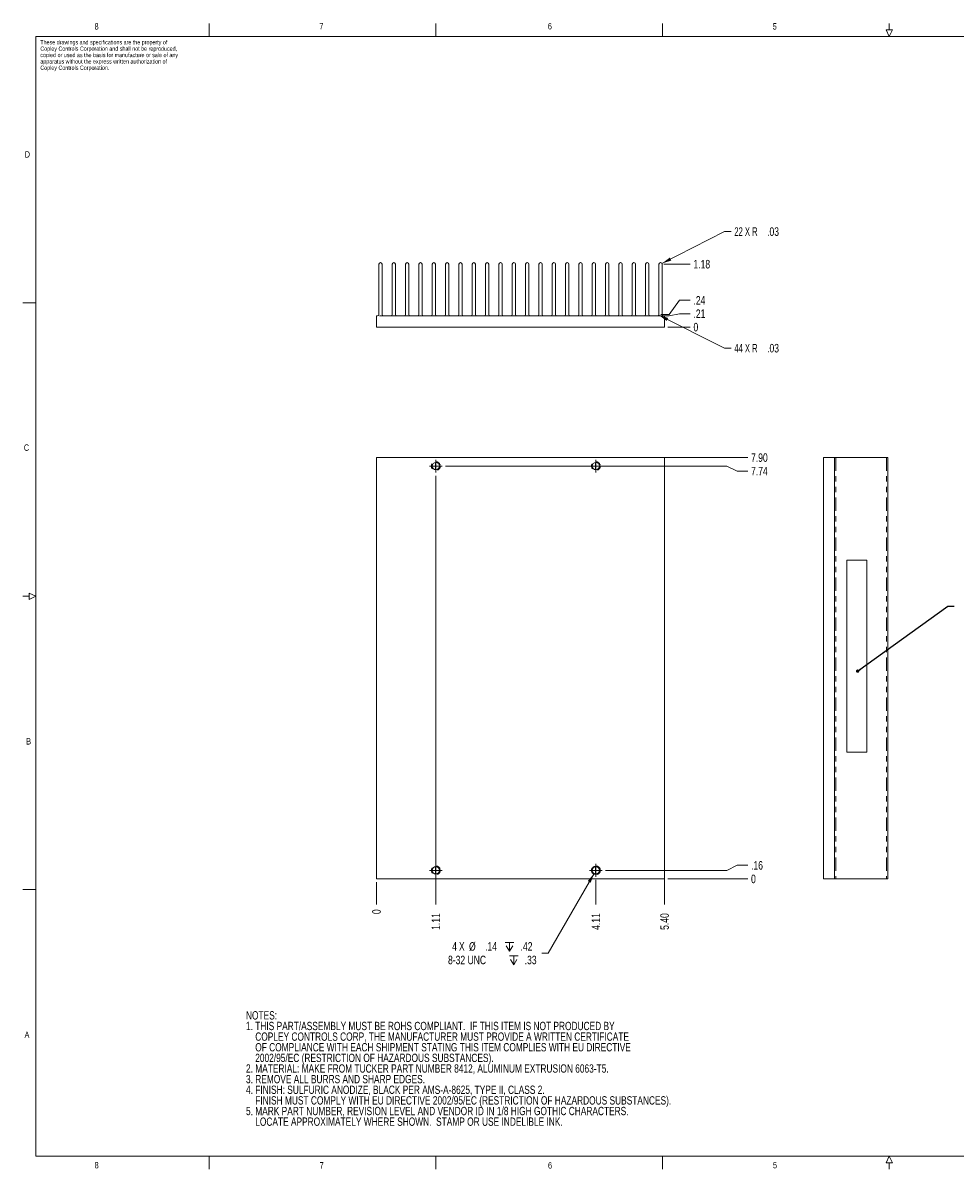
# Model space of a CAD drawing. Header units: inches. Extents: x 0.8 to 33.2, y 0.3 to 21.8.
# Tile 1 of 2: x 0.8 to 18.2, y 0.3 to 21.8. Entities that reach past the tile are written whole.
import ezdxf

# ---------------------------------------------------------------- set-up
doc = ezdxf.new("R2010")
doc.units = ezdxf.units.IN
doc.header["$MEASUREMENT"] = 0
doc.linetypes.add('HIDDEN', pattern=[0.07500000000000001, 0.05, -0.025])
doc.linetypes.add('PHANTOM', pattern=[0.49999999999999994, 0.25, -0.05, 0.05, -0.05, 0.05, -0.05])
doc.styles.add('SLDTEXTSTYLE0', font='TXT', dxfattribs={"width": 0.75})
doc.styles.add('SLDTEXTSTYLE6', font='TXT', dxfattribs={"width": 0.6666666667})
doc.dimstyles.new('SLDDIMSTYLE0', dxfattribs={"dimtxt": 0.16, "dimasz": 0.18, "dimexe": 0, "dimexo": 0.0625, "dimgap": 0.04, "dimtad": 0, "dimtih": 1, "dimtoh": 1, "dimdec": 0, "dimrnd": 1e-09, "dimzin": 12, "dimdsep": 46, "dimtxsty": 'SLDTEXTSTYLE0', "dimblk1": 'NONE', "dimblk2": 'NONE', "dimsah": 1, "dimcen": 0.09, "dimadec": 0, "dimazin": 0, "dimtfac": 1, "dimtofl": 0, "dimtmove": 0, "dimatfit": 3, "dimldrblk": 'NONE', "dimfxl": 1, "dimtolj": 1, "dimtzin": 12, "dimarcsym": 0})
doc.dimstyles.new('SLDDIMSTYLE1', dxfattribs={"dimtxt": 0.16, "dimasz": 0.18, "dimexe": 0, "dimexo": 0.0625, "dimgap": 0.04, "dimtad": 0, "dimtih": 1, "dimtoh": 1, "dimrnd": 1e-09, "dimzin": 12, "dimdsep": 46, "dimtxsty": 'SLDTEXTSTYLE0', "dimblk1": 'NONE', "dimblk2": 'NONE', "dimsah": 1, "dimcen": 0.09, "dimadec": 0, "dimazin": 0, "dimtfac": 1, "dimtofl": 0, "dimtmove": 0, "dimatfit": 3, "dimldrblk": 'NONE', "dimfxl": 1, "dimtolj": 1, "dimtzin": 12, "dimarcsym": 0})
doc.dimstyles.new('SLDDIMSTYLE2', dxfattribs={"dimtxt": 0.16, "dimasz": 0.18, "dimexe": 0, "dimexo": 0.0625, "dimgap": 0.04, "dimtad": 0, "dimtih": 1, "dimtoh": 1, "dimrnd": 1e-09, "dimzin": 4, "dimdsep": 46, "dimtxsty": 'SLDTEXTSTYLE0', "dimblk1": 'NONE', "dimblk2": 'NONE', "dimsah": 1, "dimcen": 0.09, "dimadec": 0, "dimazin": 0, "dimtfac": 1, "dimtofl": 0, "dimtmove": 0, "dimatfit": 3, "dimldrblk": 'NONE', "dimfxl": 1, "dimtolj": 1, "dimtzin": 12, "dimarcsym": 0})
doc.dimstyles.new('SLDDIMSTYLE3', dxfattribs={"dimtxt": 0.16, "dimasz": 0.18, "dimexe": 0, "dimexo": 0.0625, "dimgap": 0.04, "dimtad": 0, "dimtih": 1, "dimtoh": 1, "dimdec": 0, "dimrnd": 1e-09, "dimzin": 12, "dimdsep": 46, "dimtxsty": 'SLDTEXTSTYLE0', "dimsah": 1, "dimcen": 0.09, "dimadec": 0, "dimazin": 0, "dimtfac": 1, "dimtofl": 0, "dimtmove": 0, "dimatfit": 3, "dimfxl": 1, "dimtolj": 1, "dimtzin": 12, "dimarcsym": 0})
doc.dimstyles.new('SLDDIMSTYLE4', dxfattribs={"dimtxt": 0.0625, "dimasz": 0.0625, "dimexe": 0, "dimexo": 0.0625, "dimgap": 0.015625, "dimtad": 0, "dimtih": 1, "dimtoh": 1, "dimdec": 0, "dimrnd": 1e-09, "dimzin": 0, "dimdsep": 46, "dimtxsty": 'Standard', "dimblk1": 'DOT', "dimblk2": 'DOT', "dimsah": 1, "dimcen": 0.09, "dimadec": 0, "dimazin": 0, "dimtfac": 1, "dimtdec": 0, "dimtofl": 0, "dimtmove": 0, "dimatfit": 3, "dimldrblk": 'DOT', "dimfxl": 1, "dimtolj": 1, "dimtzin": 0, "dimarcsym": 0})
doc.dimstyles.new('SLDDIMSTYLE5', dxfattribs={"dimtxt": 0.16, "dimasz": 0.18, "dimexe": 0, "dimexo": 0.0625, "dimgap": 0.04, "dimtad": 0, "dimtih": 1, "dimtoh": 1, "dimrnd": 1e-09, "dimzin": 12, "dimdsep": 46, "dimtxsty": 'SLDTEXTSTYLE0', "dimsah": 1, "dimcen": 0.09, "dimadec": 0, "dimazin": 0, "dimtfac": 1, "dimtofl": 0, "dimtmove": 0, "dimatfit": 3, "dimfxl": 1, "dimtolj": 1, "dimtzin": 12, "dimarcsym": 0})

# ---------------------------------------------------------------- blocks, each defined once
blk = doc.blocks.new('SW_NOTE_0')
at = {"color": 0, "linetype": 'Continuous', "lineweight": 0, "char_height": 0.156, "attachment_point": 1, "style": 'SLDTEXTSTYLE0'}
for s, insert in [('1. THIS PART/ASSEMBLY MUST BE ROHS COMPLIANT.  IF THIS ITEM IS NOT PRODUCED BY', (0, 0.0017612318)), ('NOTES:', (0, 0.2010945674)), ('    COPLEY CONTROLS CORP, THE MANUFACTURER MUST PROVIDE A WRITTEN CERTIFICATE', (0, -0.1975721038)), ('    OF COMPLIANCE WITH EACH SHIPMENT STATING THIS ITEM COMPLIES WITH EU DIRECTIVE', (0, -0.3969054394)), ('    2002/95/EC (RESTRICTION OF HAZARDOUS SUBSTANCES).    ', (0, -0.5962387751)), ('2. MATERIAL: MAKE FROM TUCKER PART NUMBER 8412, ALUMINUM EXTRUSION 6063-T5.    ', (0, -0.7955721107)), ('3. REMOVE ALL BURRS AND SHARP EDGES.    ', (0, -0.9949054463)), ('4. FINISH: SULFURIC ANODIZE, BLACK PER AMS-A-8625, TYPE II, CLASS 2.  ', (0, -1.1942387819)), ('    FINISH MUST COMPLY WITH EU DIRECTIVE 2002/95/EC (RESTRICTION OF HAZARDOUS SUBSTANCES).', (0, -1.3935721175)), ('5. MARK PART NUMBER, REVISION LEVEL AND VENDOR ID IN 1/8 HIGH GOTHIC CHARACTERS.', (0, -1.5929054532)), ('    LOCATE APPROXIMATELY WHERE SHOWN.  STAMP OR USE INDELIBLE INK.    ', (0, -1.7922387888))]:
    blk.add_mtext(s, dxfattribs=dict(at, insert=insert))
blk = doc.blocks.new('SW_NOTE_2')
at = {"color": 0, "linetype": 'Continuous', "lineweight": 0, "char_height": 0.08, "attachment_point": 1, "style": 'SLDTEXTSTYLE0'}
for s, insert in [('These drawings and specifications are the property of', (0, 0.1031254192)), ('copied or used as the basis for manufacture or sale of any', (0, -0.1356147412)), ('Copley Controls Corporation and shall not be reproduced,', (0, -0.016244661)), ('Copley Controls Corporation.', (0, -0.3743549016)), ('apparatus without the express written authorization of', (0, -0.2549848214))]:
    blk.add_mtext(s, dxfattribs=dict(at, insert=insert))
blk = doc.blocks.new('*D7')
at = {"color": 7, "linetype": 'Continuous', "lineweight": 0}
blk.add_line((7.3874591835, 5.6416207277), (7.3874591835, 5.2216207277), dxfattribs=at)
at = {"color": 7, "linetype": 'Continuous', "lineweight": 0, "insert": (7.3081442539, 5.0409979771), "char_height": 0.16, "attachment_point": 1, "rotation": 90, "style": 'SLDTEXTSTYLE0'}
blk.add_mtext('0', dxfattribs=at)
blk = doc.blocks.new('_NONE')
blk = doc.blocks.new('*D8')
at = {"color": 7, "linetype": 'Continuous', "lineweight": 0}
blk.add_line((11.5004591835, 5.6816207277), (11.5004591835, 5.2216207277), dxfattribs=at)
at = {"color": 7, "linetype": 'Continuous', "lineweight": 0, "insert": (11.4211442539, 4.745559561), "char_height": 0.16, "attachment_point": 1, "rotation": 90, "style": 'SLDTEXTSTYLE0'}
blk.add_mtext('4.11', dxfattribs=at)
blk = doc.blocks.new('*D9')
at = {"color": 7, "linetype": 'Continuous', "lineweight": 0}
blk.add_line((12.7874591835, 13.5416207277), (12.7874591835, 5.2216207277), dxfattribs=at)
at = {"color": 7, "linetype": 'Continuous', "lineweight": 0, "insert": (12.7081442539, 4.745559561), "char_height": 0.16, "attachment_point": 1, "rotation": 90, "style": 'SLDTEXTSTYLE0'}
blk.add_mtext('5.40', dxfattribs=at)
blk = doc.blocks.new('*D10')
at = {"color": 7, "linetype": 'Continuous', "lineweight": 0}
blk.add_line((8.5004591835, 13.2616207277), (8.5004591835, 5.2216207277), dxfattribs=at)
at = {"color": 7, "linetype": 'Continuous', "lineweight": 0, "insert": (8.4211442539, 4.745559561), "char_height": 0.16, "attachment_point": 1, "rotation": 90, "style": 'SLDTEXTSTYLE0'}
blk.add_mtext('1.11', dxfattribs=at)
blk = doc.blocks.new('*D11')
at = {"color": 7, "linetype": 'Continuous', "lineweight": 0}
blk.add_line((12.8474591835, 5.7016207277), (14.3474591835, 5.7016207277), dxfattribs=at)
at = {"color": 7, "linetype": 'Continuous', "lineweight": 0, "insert": (14.4099591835, 5.7809356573), "char_height": 0.16, "attachment_point": 1, "style": 'SLDTEXTSTYLE0'}
blk.add_mtext('0', dxfattribs=at)
blk = doc.blocks.new('*D12')
at = {"color": 7, "linetype": 'Continuous', "lineweight": 0}
for p, q in [((13.9537583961, 5.8616207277), (11.6804591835, 5.8616207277)), ((14.1506087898, 5.9555412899), (13.9537583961, 5.8616207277)), ((14.1506087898, 5.9555412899), (14.3474591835, 5.9555412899))]:
    blk.add_line(p, q, dxfattribs=at)
at = {"color": 7, "linetype": 'Continuous', "lineweight": 0, "insert": (14.4099591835, 6.0348562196), "char_height": 0.16, "attachment_point": 1, "style": 'SLDTEXTSTYLE0'}
blk.add_mtext('.16', dxfattribs=at)
blk = doc.blocks.new('*D13')
at = {"color": 7, "linetype": 'Continuous', "lineweight": 0}
for p, q in [((13.9537583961, 13.4416207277), (8.6804591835, 13.4416207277)), ((14.1506087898, 13.3477001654), (13.9537583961, 13.4416207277)), ((14.1506087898, 13.3477001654), (14.3474591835, 13.3477001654))]:
    blk.add_line(p, q, dxfattribs=at)
at = {"color": 7, "linetype": 'Continuous', "lineweight": 0, "insert": (14.4099591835, 13.427015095), "char_height": 0.16, "attachment_point": 1, "style": 'SLDTEXTSTYLE0'}
blk.add_mtext('7.74', dxfattribs=at)
blk = doc.blocks.new('*D14')
at = {"color": 7, "linetype": 'Continuous', "lineweight": 0}
blk.add_line((7.4474591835, 13.6016207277), (14.3474591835, 13.6016207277), dxfattribs=at)
at = {"color": 7, "linetype": 'Continuous', "lineweight": 0, "insert": (14.4099591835, 13.6809356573), "char_height": 0.16, "attachment_point": 1, "style": 'SLDTEXTSTYLE0'}
blk.add_mtext('7.90', dxfattribs=at)
blk = doc.blocks.new('SW_SYMBOL_HOLE_DEPTH')
at = {"color": 0, "linetype": 'Continuous', "lineweight": 0}
for p, q in [((0, 34.4488188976), (31.4960629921, 34.4488188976)), ((3.937007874, 21.8503937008), (15.7480314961, 2.9527559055)), ((15.7480314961, 34.4488188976), (15.7480314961, 2.9527559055)), ((27.5590551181, 21.8503937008), (15.7480314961, 2.9527559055))]:
    blk.add_line(p, q, dxfattribs=at)
blk = doc.blocks.new('*D15')
at = {"color": 7, "linetype": 'Continuous', "lineweight": 0}
for p, q in [((11.4664621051, 5.8027293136), (10.6053429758, 4.311056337)), ((10.6053429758, 4.311056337), (10.4853429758, 4.311056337))]:
    blk.add_line(p, q, dxfattribs=at)
blk.add_solid([(11.4664621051, 5.8027293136), (11.3494057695, 5.6624639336), (11.4035339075, 5.6312166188)], dxfattribs=at)
at = {"color": 7, "linetype": 'Continuous', "lineweight": 0, "xscale": 0.005191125, "yscale": 0.005191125, "zscale": 0.005191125}
for p in [(9.8012541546, 4.3308761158), (9.8788626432, 4.07700428)]:
    blk.add_blockref('SW_SYMBOL_HOLE_DEPTH', p, dxfattribs=at)
at = {"color": 7, "linetype": 'Continuous', "lineweight": 0, "char_height": 0.16, "attachment_point": 1, "style": 'SLDTEXTSTYLE0'}
for s, insert in [('4', (8.8066319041, 4.5149394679)), ('X ', (8.9339624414, 4.5173838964)), ('%%c', (9.1230735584, 4.5149394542)), ('.14', (9.4232905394, 4.5149394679)), ('.42', (10.0888819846, 4.5149394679)), ('8-32 UNC', (8.7290234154, 4.2610676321)), ('.33', (10.1664904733, 4.2610676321))]:
    blk.add_mtext(s, dxfattribs=dict(at, insert=insert))
blk = doc.blocks.new('SW_CENTERMARKSYMBOL_0')
at = {"color": 0, "linetype": 'Continuous', "lineweight": 0}
for q in [(-0.12, 0), (0, 0.12), (0, -0.12), (0.12, 0)]:
    blk.add_line((0, 0), q, dxfattribs=at)
blk = doc.blocks.new('SW_CENTERMARKSYMBOL_1')
at = {"color": 0, "linetype": 'Continuous', "lineweight": 0}
for q in [(-0.12, 0), (0, 0.12), (0, -0.12), (0.12, 0)]:
    blk.add_line((0, 0), q, dxfattribs=at)
blk = doc.blocks.new('SW_CENTERMARKSYMBOL_2')
at = {"color": 0, "linetype": 'Continuous', "lineweight": 0}
for q in [(-0.12, 0), (0, 0.12), (0, -0.12), (0.12, 0)]:
    blk.add_line((0, 0), q, dxfattribs=at)
blk = doc.blocks.new('SW_CENTERMARKSYMBOL_3')
at = {"color": 0, "linetype": 'Continuous', "lineweight": 0}
for q in [(-0.12, 0), (0, 0.12), (0, -0.12), (0.12, 0)]:
    blk.add_line((0, 0), q, dxfattribs=at)
blk = doc.blocks.new('_DOT')
at = {"color": 0, "linetype": 'ByBlock', "lineweight": -2}
blk.add_line((-0.5, 0), (-1, 0), dxfattribs=at)
at = {"color": 0, "linetype": 'ByBlock', "const_width": 0.5}
blk.add_lwpolyline([(-0.25, 0, 1), (0.25, 0, 1)], format="xyb", close=True, dxfattribs=at)
blk = doc.blocks.new('*D22')
at = {"color": 7, "linetype": 'Continuous', "lineweight": 0}
for p, q in [((12.8741520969, 16.0482965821), (12.8474591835, 16.0482965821)), ((13.0710024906, 16.0482965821), (12.8741520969, 16.0482965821)), ((13.0710024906, 16.0482965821), (13.2678528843, 16.0482965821))]:
    blk.add_line(p, q, dxfattribs=at)
at = {"color": 7, "linetype": 'Continuous', "lineweight": 0, "insert": (13.3303528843, 16.1276115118), "char_height": 0.16, "attachment_point": 1, "style": 'SLDTEXTSTYLE0'}
blk.add_mtext('0', dxfattribs=at)
blk = doc.blocks.new('*D23')
at = {"color": 7, "linetype": 'Continuous', "lineweight": 0}
for p, q in [((12.8741520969, 16.2582965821), (7.4474591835, 16.2582965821)), ((13.0710024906, 16.2994739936), (12.8741520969, 16.2582965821)), ((13.0710024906, 16.2994739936), (13.2678528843, 16.2994739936))]:
    blk.add_line(p, q, dxfattribs=at)
at = {"color": 7, "linetype": 'Continuous', "lineweight": 0, "insert": (13.3303528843, 16.3787889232), "char_height": 0.16, "attachment_point": 1, "style": 'SLDTEXTSTYLE0'}
blk.add_mtext('.21', dxfattribs=at)
blk = doc.blocks.new('*D24')
at = {"color": 7, "linetype": 'Continuous', "lineweight": 0}
for p, q in [((13.0710024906, 16.5506514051), (12.8741520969, 16.2832965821)), ((13.0710024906, 16.5506514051), (13.2678528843, 16.5506514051)), ((12.8741520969, 16.2832965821), (12.7184591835, 16.2832965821))]:
    blk.add_line(p, q, dxfattribs=at)
at = {"color": 7, "linetype": 'Continuous', "lineweight": 0, "insert": (13.3303528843, 16.6299663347), "char_height": 0.16, "attachment_point": 1, "style": 'SLDTEXTSTYLE0'}
blk.add_mtext('.24', dxfattribs=at)
blk = doc.blocks.new('*D25')
at = {"color": 7, "linetype": 'Continuous', "lineweight": 0}
blk.add_line((12.7734591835, 17.2282965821), (13.2678528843, 17.2282965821), dxfattribs=at)
at = {"color": 7, "linetype": 'Continuous', "lineweight": 0, "insert": (13.3303528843, 17.3076115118), "char_height": 0.16, "attachment_point": 1, "style": 'SLDTEXTSTYLE0'}
blk.add_mtext('1.18', dxfattribs=at)
blk = doc.blocks.new('*D26')
at = {"color": 7, "linetype": 'Continuous', "lineweight": 0}
for p, q in [((12.6808044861, 16.2720855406), (13.9139556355, 15.6533913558)), ((13.9139556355, 15.6533913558), (14.0339556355, 15.6533913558))]:
    blk.add_line(p, q, dxfattribs=at)
blk.add_solid([(12.6808044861, 16.2720855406), (12.8276768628, 16.1634344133), (12.8557044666, 16.2192976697)], dxfattribs=at)
at = {"color": 7, "linetype": 'Continuous', "lineweight": 0, "char_height": 0.16, "attachment_point": 1}
for s, insert, style in [('44 X R', (14.0964556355, 15.7327062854), 'SLDTEXTSTYLE6'), ('.03', (14.7104834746, 15.7327062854), 'SLDTEXTSTYLE0')]:
    blk.add_mtext(s, dxfattribs=dict(at, insert=insert, style=style))
blk = doc.blocks.new('*D27')
at = {"color": 7, "linetype": 'Continuous', "lineweight": 0}
for p, q in [((12.7401901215, 17.2419148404), (13.9139556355, 17.8398976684)), ((13.9139556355, 17.8398976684), (14.0339556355, 17.8398976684))]:
    blk.add_line(p, q, dxfattribs=at)
blk.add_solid([(12.7401901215, 17.2419148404), (12.9147614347, 17.2957796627), (12.8863900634, 17.3514691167)], dxfattribs=at)
at = {"color": 7, "linetype": 'Continuous', "lineweight": 0, "char_height": 0.16, "attachment_point": 1}
for s, insert, style in [('22 X R', (14.0964556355, 17.919212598), 'SLDTEXTSTYLE6'), ('.03', (14.7104834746, 17.919212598), 'SLDTEXTSTYLE0')]:
    blk.add_mtext(s, dxfattribs=dict(at, insert=insert, style=style))

msp = doc.modelspace()

# ---------------------------------------------------------------- linework, layer by layer
at = {"color": 7, "linetype": 'Continuous', "lineweight": 0}
for p, q in [((4.25, 21.5), (4.25, 21.74)), ((8.5, 21.5), (8.5, 21.74)), ((12.75, 21.5), (12.75, 21.74)), ((17, 21.62), (17, 21.74)), ((1, 21.5), (33, 21.5)), ((1, 21.5), (1, 0.5)), ((17, 21.5), (16.94, 21.62)), ((16.94, 21.62), (17.06, 21.62)), ((17, 21.5), (17.06, 21.62)), ((1, 16.5), (0.76, 16.5)), ((16.2048194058, 11.6788690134), (16.5803701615, 11.6788690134)), ((16.2048194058, 11.6788690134), (16.2048194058, 8.0798409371)), ((16.5803701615, 11.6788690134), (16.5803701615, 8.0798409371)), ((0.88, 11), (0.76, 11)), ((1, 11), (0.88, 11.06)), ((0.88, 10.94), (0.88, 11.06)), ((1, 11), (0.88, 10.94)), ((16.2048194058, 8.0798409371), (16.5803701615, 8.0798409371)), ((1, 5.5), (0.76, 5.5)), ((33, 0.5), (1, 0.5)), ((4.25, 0.5), (4.25, 0.26)), ((8.5, 0.5), (8.5, 0.26)), ((12.75, 0.5), (12.75, 0.26)), ((17, 0.5), (16.94, 0.38)), ((17, 0.5), (17.06, 0.38)), ((17.06, 0.38), (16.94, 0.38)), ((17, 0.38), (17, 0.26))]:
    msp.add_line(p, q, dxfattribs=at)
at = {"color": 7, "linetype": 'Continuous', "lineweight": 15}
for p, q in [((7.4334592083, 17.2282966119), (7.4334592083, 16.2832966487)), ((7.4934592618, 16.2832966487), (7.4934592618, 17.2282966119)), ((7.6834590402, 17.2282966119), (7.6834590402, 16.2832966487)), ((7.7434590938, 16.2832966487), (7.7434590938, 17.2282966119)), ((7.9334591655, 17.2282966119), (7.9334591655, 16.2832966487)), ((7.9934592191, 16.2832966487), (7.9934592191, 17.2282966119)), ((8.1834592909, 17.2282966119), (8.1834592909, 16.2832966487)), ((8.2434590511, 16.2832966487), (8.2434590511, 17.2282966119)), ((8.4334594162, 17.2282966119), (8.4334594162, 16.2832966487)), ((8.4934594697, 16.2832966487), (8.4934594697, 17.2282966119)), ((8.6834592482, 17.2282966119), (8.6834592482, 16.2832966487)), ((8.7434593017, 16.2832966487), (8.7434593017, 17.2282966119)), ((8.9334590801, 17.2282966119), (8.9334590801, 16.2832966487)), ((8.9934591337, 16.2832966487), (8.9934591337, 17.2282966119)), ((9.1834589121, 17.2282966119), (9.1834589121, 16.2832966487)), ((9.2434589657, 16.2832966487), (9.2434589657, 17.2282966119)), ((9.4334593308, 17.2282966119), (9.4334593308, 16.2832966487)), ((9.4934593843, 16.2832966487), (9.4934593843, 17.2282966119)), ((9.6834591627, 17.2282966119), (9.6834591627, 16.2832966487)), ((9.7434592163, 16.2832966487), (9.7434592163, 17.2282966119)), ((9.9334589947, 17.2282966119), (9.9334589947, 16.2832966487)), ((9.9934590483, 16.2832966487), (9.9934590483, 17.2282966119)), ((10.1834594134, 17.2282966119), (10.1834594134, 16.2832966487)), ((10.2434594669, 16.2832966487), (10.2434594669, 17.2282966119)), ((10.4334592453, 17.2282966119), (10.4334592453, 16.2832966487)), ((10.4934592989, 16.2832966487), (10.4934592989, 17.2282966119)), ((10.6834590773, 17.2282966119), (10.6834590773, 16.2832966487)), ((10.7434591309, 16.2832966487), (10.7434591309, 17.2282966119)), ((10.9334589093, 17.2282966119), (10.9334589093, 16.2832966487)), ((10.9934589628, 16.2832966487), (10.9934589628, 17.2282966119)), ((11.1834593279, 17.2282966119), (11.1834593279, 16.2832966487)), ((11.2434593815, 16.2832966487), (11.2434593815, 17.2282966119)), ((11.4334591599, 17.2282966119), (11.4334591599, 16.2832966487)), ((11.4934592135, 16.2832966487), (11.4934592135, 17.2282966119)), ((11.6834589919, 17.2282966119), (11.6834589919, 16.2832966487)), ((11.7434590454, 16.2832966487), (11.7434590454, 17.2282966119)), ((11.9334594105, 17.2282966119), (11.9334594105, 16.2832966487)), ((11.9934594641, 16.2832966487), (11.9934594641, 17.2282966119)), ((12.1834592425, 17.2282966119), (12.1834592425, 16.2832966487)), ((12.2434592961, 16.2832966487), (12.2434592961, 17.2282966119)), ((12.4334590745, 17.2282966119), (12.4334590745, 16.2832966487)), ((12.493459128, 16.2832966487), (12.493459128, 17.2282966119)), ((12.6834589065, 17.2282966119), (12.6834589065, 16.2832966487)), ((12.74345896, 16.2832966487), (12.74345896, 17.2282966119)), ((7.3874592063, 16.2582967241), (7.3874592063, 16.0482965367)), ((7.4084592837, 16.2582967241), (7.3874592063, 16.2582967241)), ((7.6584591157, 16.2582967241), (7.5184591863, 16.2582967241)), ((7.908459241, 16.2582967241), (7.7684593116, 16.2582967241)), ((8.158459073, 16.2582967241), (8.0184591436, 16.2582967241)), ((8.408458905, 16.2582967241), (8.2684592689, 16.2582967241)), ((8.6584593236, 16.2582967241), (8.5184593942, 16.2582967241)), ((8.9084591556, 16.2582967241), (8.7684592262, 16.2582967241)), ((9.1584589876, 16.2582967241), (9.0184590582, 16.2582967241)), ((9.4084594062, 16.2582967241), (9.2684594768, 16.2582967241)), ((9.6584592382, 16.2582967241), (9.5184593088, 16.2582967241)), ((9.9084590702, 16.2582967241), (9.7684591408, 16.2582967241)), ((10.1584589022, 16.2582967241), (10.0184589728, 16.2582967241)), ((10.4084593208, 16.2582967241), (10.2684593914, 16.2582967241)), ((10.6584591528, 16.2582967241), (10.5184592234, 16.2582967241)), ((10.9084589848, 16.2582967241), (10.7684590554, 16.2582967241)), ((11.1584594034, 16.2582967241), (11.018459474, 16.2582967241)), ((11.4084592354, 16.2582967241), (11.268459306, 16.2582967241)), ((11.6584590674, 16.2582967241), (11.518459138, 16.2582967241)), ((11.9084588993, 16.2582967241), (11.76845897, 16.2582967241)), ((12.158459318, 16.2582967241), (12.0184593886, 16.2582967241)), ((12.40845915, 16.2582967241), (12.2684592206, 16.2582967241)), ((12.6584589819, 16.2582967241), (12.5184590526, 16.2582967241)), ((12.7874590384, 16.2582967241), (12.7684594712, 16.2582967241)), ((12.7874590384, 16.0482965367), (12.7874590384, 16.2582967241)), ((7.3874592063, 16.0482965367), (12.7874590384, 16.0482965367)), ((7.3874592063, 13.6016209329), (12.7874590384, 13.6016209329)), ((7.3874592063, 5.7016207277), (7.3874592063, 13.6016209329)), ((12.7874590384, 5.7016207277), (12.7874590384, 13.6016209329)), ((15.7666487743, 5.7016207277), (15.7666487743, 13.6016209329)), ((15.7666487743, 13.6016209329), (15.9766489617, 13.6016209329)), ((15.9766489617, 5.7016207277), (15.9766489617, 13.6016209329)), ((15.9766489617, 13.6016209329), (16.0016488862, 13.6016209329)), ((16.0016488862, 13.6016209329), (16.9466488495, 13.6016209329)), ((16.9466488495, 13.6016209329), (16.9766488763, 13.6016209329)), ((7.3874592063, 5.7016207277), (12.7874590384, 5.7016207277)), ((15.7666487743, 5.7016207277), (15.9766489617, 5.7016207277)), ((15.9766489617, 5.7016207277), (16.0016488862, 5.7016207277)), ((16.0016488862, 5.7016207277), (16.9466488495, 5.7016207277)), ((16.9466488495, 5.7016207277), (16.9766488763, 5.7016207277))]:
    msp.add_line(p, q, dxfattribs=at)
at = {"color": 7, "linetype": 'HIDDEN', "lineweight": 0}
for p, q in [((8.4184591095, 16.2606879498), (8.4184591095, 16.2603834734)), ((11.4184594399, 16.2606879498), (11.4184594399, 16.2603834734))]:
    msp.add_line(p, q, dxfattribs=at)
at = {"color": 7, "linetype": 'PHANTOM', "lineweight": 0}
for p, q in [((16.0016488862, 13.6016209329), (16.0016488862, 5.7016207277)), ((16.9466488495, 13.6016209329), (16.9466488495, 5.7016207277))]:
    msp.add_line(p, q, dxfattribs=at)
at = {"color": 7, "linetype": 'HIDDEN', "lineweight": 0}
for centre, radius in [((8.5004591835, 13.4416207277), 0.082000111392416), ((11.5004591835, 13.4416207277), 0.0819998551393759), ((8.5004591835, 5.8616207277), 0.0820001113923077), ((11.5004591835, 5.8616207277), 0.0819998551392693)]:
    msp.add_circle(centre, radius, dxfattribs=at)
at = {"color": 7, "linetype": 'Continuous', "lineweight": 15}
for centre in [(8.5004591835, 13.4416207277), (11.5004591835, 13.4416207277), (8.5004591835, 5.8616207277), (11.5004591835, 5.8616207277)]:
    msp.add_circle(centre, 0.0679999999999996, dxfattribs=at)
at = {"color": 7, "linetype": 'Continuous'}
msp.add_circle((11.5004591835, 5.8616207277), 0.0774756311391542, dxfattribs=at)
at = {"color": 7, "linetype": 'Continuous', "lineweight": 15}
for centre, radius, start, end in [((7.4634591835, 17.2282965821), 0.0299999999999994, 0, 180), ((7.7134591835, 17.2282965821), 0.0300000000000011, 0, 180), ((7.9634591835, 17.2282965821), 0.0299999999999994, 0, 180), ((8.2134591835, 17.2282965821), 0.0300000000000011, 0, 180), ((8.4634591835, 17.2282965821), 0.0299999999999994, 0, 180), ((8.7134591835, 17.2282965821), 0.0299999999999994, 0, 180), ((8.9634591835, 17.2282965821), 0.0299999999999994, 0, 180), ((9.2134591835, 17.2282965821), 0.0299999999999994, 0, 180), ((9.4634591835, 17.2282965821), 0.0300000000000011, 0, 180), ((9.7134591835, 17.2282965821), 0.0300000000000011, 0, 180), ((9.9634591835, 17.2282965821), 0.0300000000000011, 0, 180), ((10.2134591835, 17.2282965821), 0.0300000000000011, 0, 180), ((10.4634591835, 17.2282965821), 0.0300000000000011, 0, 180), ((10.7134591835, 17.2282965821), 0.0299999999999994, 0, 180), ((10.9634591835, 17.2282965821), 0.0299999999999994, 0, 180), ((11.2134591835, 17.2282965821), 0.0300000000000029, 0, 180), ((11.4634591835, 17.2282965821), 0.0299999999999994, 0, 180), ((11.7134591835, 17.2282965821), 0.0300000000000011, 0, 180), ((11.9634591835, 17.2282965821), 0.0299999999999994, 0, 180), ((12.2134591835, 17.2282965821), 0.0300000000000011, 0, 180), ((12.4634591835, 17.2282965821), 0.0300000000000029, 0, 180), ((12.7134591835, 17.2282965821), 0.0299999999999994, 0, 180), ((7.4084591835, 16.2832965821), 0.0250000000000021, 270, 0), ((7.5184591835, 16.2832965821), 0.0250000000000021, 180, 270), ((7.6584591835, 16.2832965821), 0.0250000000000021, 270, 0), ((7.7684591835, 16.2832965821), 0.0250000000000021, 180, 270), ((7.9084591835, 16.2832965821), 0.0250000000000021, 270, 0), ((8.0184591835, 16.2832965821), 0.0250000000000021, 180, 270), ((8.1584591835, 16.2832965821), 0.0250000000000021, 270, 0), ((8.2684591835, 16.2832965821), 0.0250000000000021, 180, 270), ((8.4084591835, 16.2832965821), 0.0250000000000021, 270, 0), ((8.5184591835, 16.2832965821), 0.0250000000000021, 180, 270), ((8.6584591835, 16.2832965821), 0.0250000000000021, 270, 0), ((8.7684591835, 16.2832965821), 0.0250000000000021, 180, 270), ((8.9084591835, 16.2832965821), 0.0250000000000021, 270, 0), ((9.0184591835, 16.2832965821), 0.0250000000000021, 180, 270), ((9.1584591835, 16.2832965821), 0.0250000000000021, 270, 0), ((9.2684591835, 16.2832965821), 0.0250000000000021, 180, 270), ((9.4084591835, 16.2832965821), 0.0250000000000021, 270, 0), ((9.5184591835, 16.2832965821), 0.0250000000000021, 180, 270), ((9.6584591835, 16.2832965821), 0.0250000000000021, 270, 0), ((9.7684591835, 16.2832965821), 0.0250000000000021, 180, 270), ((9.9084591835, 16.2832965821), 0.0250000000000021, 270, 0), ((10.0184591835, 16.2832965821), 0.0250000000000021, 180, 270), ((10.1584591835, 16.2832965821), 0.0250000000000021, 270, 0), ((10.2684591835, 16.2832965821), 0.0250000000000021, 180, 270), ((10.4084591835, 16.2832965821), 0.0250000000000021, 270, 0), ((10.5184591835, 16.2832965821), 0.0250000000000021, 180, 270), ((10.6584591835, 16.2832965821), 0.0250000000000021, 270, 0), ((10.7684591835, 16.2832965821), 0.0250000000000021, 180, 270), ((10.9084591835, 16.2832965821), 0.0250000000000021, 270, 0), ((11.0184591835, 16.2832965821), 0.0250000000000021, 180, 270), ((11.1584591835, 16.2832965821), 0.0250000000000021, 270, 0), ((11.2684591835, 16.2832965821), 0.0250000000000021, 180, 270), ((11.4084591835, 16.2832965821), 0.0250000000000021, 270, 0), ((11.5184591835, 16.2832965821), 0.0250000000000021, 180, 270), ((11.6584591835, 16.2832965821), 0.0250000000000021, 270, 0), ((11.7684591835, 16.2832965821), 0.0250000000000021, 180, 270), ((11.9084591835, 16.2832965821), 0.0250000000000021, 270, 0), ((12.0184591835, 16.2832965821), 0.0250000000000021, 180, 270), ((12.1584591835, 16.2832965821), 0.0250000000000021, 270, 0), ((12.2684591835, 16.2832965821), 0.0250000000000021, 180, 270), ((12.4084591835, 16.2832965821), 0.0250000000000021, 270, 0), ((12.5184591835, 16.2832965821), 0.0250000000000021, 180, 270), ((12.6584591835, 16.2832965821), 0.0250000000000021, 270, 0), ((12.7684591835, 16.2832965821), 0.0250000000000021, 180, 270)]:
    msp.add_arc(centre, radius, start, end, dxfattribs=at)
msp.add_open_spline([(16.97664887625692, 5.701620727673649), (16.97664887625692, 13.60162093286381)], degree=1, dxfattribs=at)
for points, knots in [([(8.493459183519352, 13.37398198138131), (8.49345918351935, 13.38510278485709), (8.49345918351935, 13.3962243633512), (8.49345918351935, 13.4129715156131), (8.493459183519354, 13.4185573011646), (8.493459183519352, 13.42704429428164), (8.493459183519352, 13.42988630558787), (8.493459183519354, 13.43574537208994), (8.493459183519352, 13.43887665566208), (8.493459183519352, 13.44369123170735), (8.493459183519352, 13.44528759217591), (8.493459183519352, 13.44830783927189), (8.493459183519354, 13.44976097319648), (8.493459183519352, 13.45406841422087), (8.493459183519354, 13.45686903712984), (8.493459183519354, 13.46524184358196), (8.493459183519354, 13.47075815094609), (8.493459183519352, 13.48729421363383), (8.493459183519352, 13.49827733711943), (8.493459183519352, 13.50925947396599)], [0, 0, 0, 0, 0.250000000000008, 0.250000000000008, 0.3749999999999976, 0.3749999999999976, 0.4374999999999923, 0.4374999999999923, 0.4999999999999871, 0.4999999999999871, 0.5312499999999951, 0.5312499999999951, 0.5625000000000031, 0.5625000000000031, 0.6250000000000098, 0.6250000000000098, 0.7500000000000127, 0.7500000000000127, 1, 1, 1, 1]), ([(11.49345918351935, 13.37398198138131), (11.49345918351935, 13.38510278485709), (11.49345918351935, 13.39622436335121), (11.49345918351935, 13.4129715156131), (11.49345918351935, 13.4185573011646), (11.49345918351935, 13.42704429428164), (11.49345918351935, 13.42988630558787), (11.49345918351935, 13.43574537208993), (11.49345918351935, 13.43887665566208), (11.49345918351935, 13.44369123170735), (11.49345918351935, 13.44528759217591), (11.49345918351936, 13.4483078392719), (11.49345918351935, 13.44976097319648), (11.49345918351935, 13.45406841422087), (11.49345918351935, 13.45686903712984), (11.49345918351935, 13.46524184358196), (11.49345918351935, 13.47075815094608), (11.49345918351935, 13.48729421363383), (11.49345918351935, 13.49827733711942), (11.49345918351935, 13.50925947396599)], [0, 0, 0, 0, 0.2499999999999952, 0.2499999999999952, 0.3749999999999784, 0.3749999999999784, 0.437499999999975, 0.437499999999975, 0.4999999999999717, 0.4999999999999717, 0.5312499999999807, 0.5312499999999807, 0.5624999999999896, 0.5624999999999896, 0.6249999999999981, 0.6249999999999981, 0.7500000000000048, 0.7500000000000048, 1, 1, 1, 1]), ([(8.493459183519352, 5.793981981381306), (8.49345918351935, 5.805102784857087), (8.493459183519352, 5.816224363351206), (8.493459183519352, 5.832971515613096), (8.493459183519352, 5.8385573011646), (8.493459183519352, 5.847044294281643), (8.493459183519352, 5.849886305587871), (8.493459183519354, 5.855745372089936), (8.493459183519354, 5.858876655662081), (8.493459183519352, 5.863691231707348), (8.493459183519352, 5.865287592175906), (8.493459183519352, 5.868307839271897), (8.493459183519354, 5.869760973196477), (8.493459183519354, 5.874068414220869), (8.493459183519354, 5.876869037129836), (8.493459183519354, 5.885241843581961), (8.493459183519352, 5.890758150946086), (8.49345918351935, 5.907294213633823), (8.49345918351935, 5.918277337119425), (8.493459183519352, 5.929259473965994)], [0, 0, 0, 0, 0.2500000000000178, 0.2500000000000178, 0.3750000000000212, 0.3750000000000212, 0.437500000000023, 0.437500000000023, 0.5000000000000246, 0.5000000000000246, 0.5312500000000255, 0.5312500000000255, 0.5625000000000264, 0.5625000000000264, 0.6250000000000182, 0.6250000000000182, 0.7500000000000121, 0.7500000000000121, 1, 1, 1, 1]), ([(11.49345918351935, 5.793981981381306), (11.49345918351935, 5.805102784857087), (11.49345918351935, 5.816224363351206), (11.49345918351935, 5.832971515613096), (11.49345918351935, 5.8385573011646), (11.49345918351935, 5.847044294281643), (11.49345918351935, 5.849886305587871), (11.49345918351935, 5.855745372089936), (11.49345918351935, 5.858876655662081), (11.49345918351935, 5.863691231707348), (11.49345918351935, 5.865287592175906), (11.49345918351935, 5.868307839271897), (11.49345918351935, 5.869760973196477), (11.49345918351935, 5.874068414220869), (11.49345918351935, 5.876869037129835), (11.49345918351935, 5.885241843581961), (11.49345918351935, 5.890758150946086), (11.49345918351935, 5.907294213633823), (11.49345918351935, 5.918277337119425), (11.49345918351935, 5.929259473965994)], [0, 0, 0, 0, 0.2500000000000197, 0.2500000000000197, 0.3750000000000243, 0.3750000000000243, 0.4375000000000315, 0.4375000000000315, 0.5000000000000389, 0.5000000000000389, 0.5312500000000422, 0.5312500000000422, 0.5625000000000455, 0.5625000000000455, 0.6250000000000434, 0.6250000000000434, 0.7500000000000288, 0.7500000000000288, 1, 1, 1, 1])]:
    msp.add_open_spline(points, degree=3, knots=knots, dxfattribs=at)

# ---------------------------------------------------------------- block references
at = {"color": 7, "linetype": 'Continuous', "lineweight": 0}
for name, p in [('SW_NOTE_2', (1.0864340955, 21.3254145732)), ('SW_CENTERMARKSYMBOL_0', (8.5004591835, 13.4416207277)), ('SW_CENTERMARKSYMBOL_1', (11.5004591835, 13.4416207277)), ('SW_CENTERMARKSYMBOL_3', (8.5004591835, 5.8616207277)), ('SW_CENTERMARKSYMBOL_2', (11.5004591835, 5.8616207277)), ('SW_NOTE_0', (4.941351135, 3.019652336))]:
    msp.add_blockref(name, p, dxfattribs=at)

# ---------------------------------------------------------------- texts
at = {"color": 7, "linetype": 'Continuous', "lineweight": 0, "char_height": 0.12, "attachment_point": 1, "style": 'SLDTEXTSTYLE0'}
for s, insert in [('8', (2.10214328, 21.7472744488)), ('7', (6.31697608, 21.7495053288)), ('6', (10.6, 21.7495053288)), ('5', (14.81595696, 21.7471554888)), ('D', (0.7937780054, 19.3467580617)), ('C', (0.7770038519, 13.8487355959)), ('B', (0.8215505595, 8.3409706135)), ('A', (0.7896816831, 2.8387595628)), ('8', (2.10335148, 0.3926869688)), ('7', (6.32244628, 0.3899426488)), ('6', (10.6031012, 0.3898284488)), ('5', (14.82049216, 0.3940086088))]:
    msp.add_mtext(s, dxfattribs=dict(at, insert=insert))

# ---------------------------------------------------------------- dimensions: what is measured, and where the dimension line sits
at = {"color": 7, "linetype": 'Continuous', "lineweight": 0}
for center, mpoint, text, picture, middle in [((12.7134591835, 17.2282965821), (12.7401901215, 17.2419148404), '22 X <>', '*D27', (14.5511887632, 17.8398976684)), ((12.6584591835, 16.2832965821), (12.6808044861, 16.2720855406), '44 X <>', '*D26', (14.5511887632, 15.6533913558))]:
    dim = msp.add_radius_dim(center=center, mpoint=mpoint, text=text, dimstyle='SLDDIMSTYLE5', dxfattribs=at)
    dim.commit()
    dim.dimension.update_dxf_attribs({"geometry": picture, "text_midpoint": middle, "dimtype": 164})
for feature_location, offset, dtype, origin, dimstyle, picture, middle in [((12.7134591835, 17.2282965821, 0.0039370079), (0.5543937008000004, 0), 0, (12.7874591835, 16.0482965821, 0.0039370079), 'SLDDIMSTYLE1', '*D25', (13.5371334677, 17.2282965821)), ((12.6584591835, 16.2832965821, 0.0039370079), (0.6093937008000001, 0.2673548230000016), 0, (12.7874591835, 16.0482965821, 0.0039370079), 'SLDDIMSTYLE1', '*D24', (13.4780720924, 16.5506514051)), ((7.3874591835, 16.2582965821, 0.0039370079), (5.8803937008, 0.041177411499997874), 0, (12.7874591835, 16.0482965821, 0.0039370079), 'SLDDIMSTYLE1', '*D23', (13.4780720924, 16.2994739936)), ((12.7874591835, 16.0482965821, 0.0039370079), (0.48039370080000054, 0), 0, (12.7874591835, 16.0482965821, 0.0039370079), 'SLDDIMSTYLE0', '*D22', (13.3894142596, 16.0482965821)), ((7.3874591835, 13.6016207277, 0.0039370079), (6.96, 0), 0, (12.7874591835, 5.7016207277, 0.0039370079), 'SLDDIMSTYLE2', '*D14', (14.6167397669, 13.6016207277)), ((12.7874591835, 13.6016207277, 0.0039370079), (0, -8.379999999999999), 1, (7.3874591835, 5.7016207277, 0.0039370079), 'SLDDIMSTYLE2', '*D9', (12.7874591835, 4.9523401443)), ((8.6204591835, 13.4416207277, 0.0039370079), (5.727, -0.09392056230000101), 0, (12.7874591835, 5.7016207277, 0.0039370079), 'SLDDIMSTYLE1', '*D13', (14.6167397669, 13.3477001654)), ((8.5004591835, 13.3216207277, 0.0039370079), (0, -8.099999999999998), 1, (7.3874591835, 5.7016207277, 0.0039370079), 'SLDDIMSTYLE1', '*D10', (8.5004591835, 4.9523401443)), ((11.6204591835, 5.8616207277, 0.0039370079), (2.7270000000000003, 0.09392056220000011), 0, (12.7874591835, 5.7016207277, 0.0039370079), 'SLDDIMSTYLE1', '*D12', (14.5576783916, 5.9555412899)), ((7.3874591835, 5.7016207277, 0.0039370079), (0, -0.47999999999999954), 1, (7.3874591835, 5.7016207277, 0.0039370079), 'SLDDIMSTYLE0', '*D7', (7.3874591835, 5.1000593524)), ((11.5004591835, 5.7416207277, 0.0039370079), (0, -0.5199999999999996), 1, (7.3874591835, 5.7016207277, 0.0039370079), 'SLDDIMSTYLE1', '*D8', (11.5004591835, 4.9523401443)), ((12.7874591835, 5.7016207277, 0.0039370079), (1.5600000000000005, 0), 0, (12.7874591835, 5.7016207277, 0.0039370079), 'SLDDIMSTYLE0', '*D11', (14.4690205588, 5.7016207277))]:
    dim = msp.add_ordinate_dim(feature_location=feature_location, offset=offset, dtype=dtype, origin=origin, dimstyle=dimstyle, dxfattribs=at)
    dim.commit()
    dim.dimension.update_dxf_attribs({"geometry": picture, "text_midpoint": middle})
dim = msp.add_diameter_dim_2p(p1=(13.4662902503, 9.2669301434), p2=(11.4664621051, 5.8027293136), text='<>X %%c .14 {\\fGDT;x} .42\\P8-32 UNC  {\\fGDT;x} .33\\P', dimstyle='SLDDIMSTYLE3', override={"dimpost": '<>'}, dxfattribs=at)
dim.commit()
dim.dimension.update_dxf_attribs({"geometry": '*D15', "text_midpoint": (9.5944052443, 4.311056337), "dimtype": 163})

# ---------------------------------------------------------------- leaders
msp.add_leader([(16.4082427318, 9.5976919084), (18.0992343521, 10.8166335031), (18.2192343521, 10.8166335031)], dimstyle='SLDDIMSTYLE4', dxfattribs=at)

doc.saveas('drawing.dxf')
